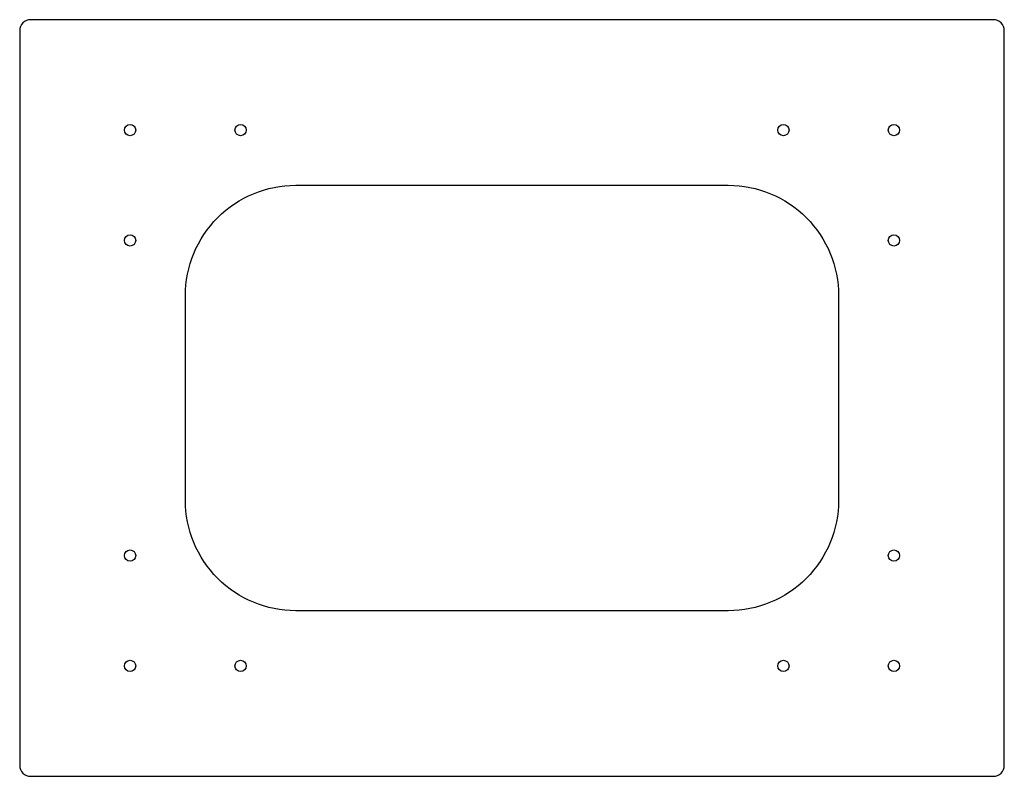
# Model space of a CAD drawing. Header units: millimetres. Extents: x -5 to 441, y -343 to 0.
import ezdxf

# ---------------------------------------------------------------- set-up
doc = ezdxf.new("R2010")
doc.units = ezdxf.units.MM

msp = doc.modelspace()

# ---------------------------------------------------------------- linework, layer by layer
for points in [[(435.8, 0), (0, 0, 0.414214), (-5, -5), (-5, -337.7, 0.414214), (0, -342.7), (435.8, -342.7, 0.414214), (440.8, -337.7), (440.8, -5, 0.414214)], [(315.8, -267.7), (120, -267.7, -0.414214), (70, -217.7), (70, -125, -0.414214), (120, -75), (315.8, -75, -0.414214), (365.8, -125), (365.8, -217.7, -0.414214)]]:
    msp.add_lwpolyline(points, format="xyb", close=True)
for centre in [(45, -50), (95, -50), (340.8, -50), (390.8, -50), (45, -100), (390.8, -100), (45, -242.7), (390.8, -242.7), (45, -292.7), (95, -292.7), (340.8, -292.7), (390.8, -292.7)]:
    msp.add_circle(centre, 2.55)

doc.saveas('drawing.dxf')
